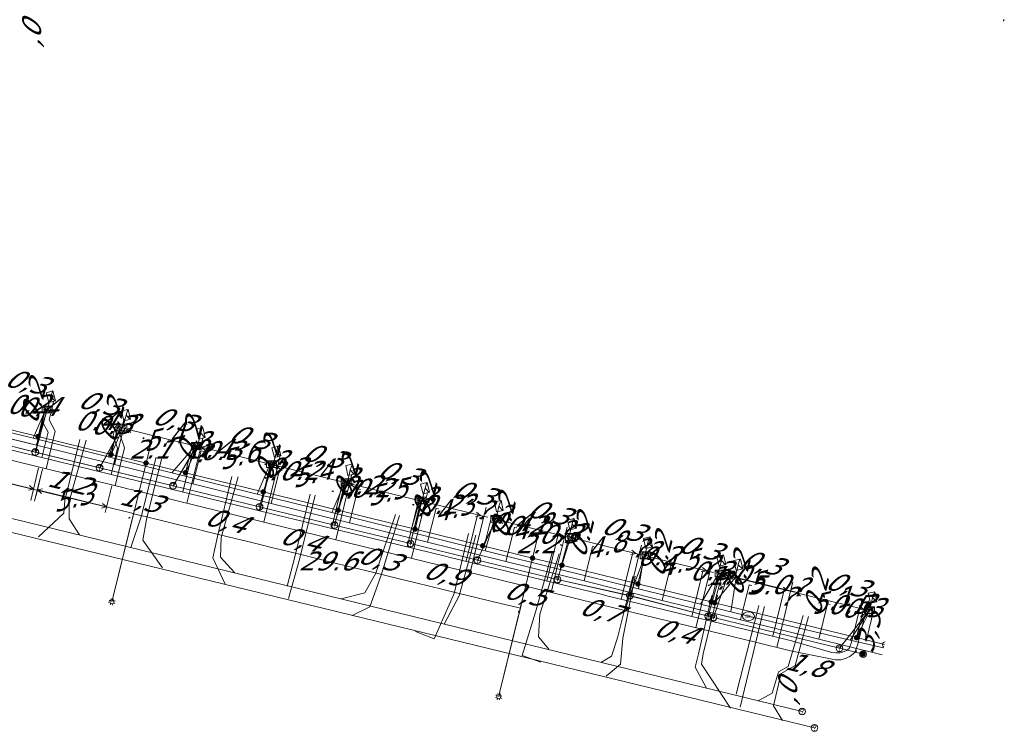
# Model space of a CAD drawing. Header units: metres. Extents: x 124576 to 133557, y 395865 to 402386.
# Tile 59 of 256: x 126154 to 126227, y 398001 to 398054. Entities that reach past the tile are written whole.
import ezdxf
from ezdxf.enums import TextEntityAlignment as Align

# ---------------------------------------------------------------- set-up
doc = ezdxf.new("R2010")
doc.units = ezdxf.units.M
doc.header["$MEASUREMENT"] = 0
for name, color, linetype, lineweight, true_color in [('LG_Datatransport_KPN_BV', 3, 'Continuous', 13, 0x00ff00), ('LG_Datatransport_Reggefiber_Operator_BV', 3, 'Continuous', 13, 0x00ff00), ('LG_Datatransport_Ziggo_BV', 3, 'Continuous', 13, 0x00ff00), ('LG_Laag_Spanning_Enexis_Netbeheer_BV', 7, 'Continuous', 13, 0x960000), ('LG_Riool_Vrij_Verval_Gemeente_Tilburg_Ruimtelijke_Uitvoering', 7, 'Continuous', 13, 0xca00a0), ('LG_unet-4_Brabant_Water', 5, 'Continuous', 13, 0x0000ff), ('LG_warmte_Ennatuurlijk_BV', 7, 'Continuous', 13, 0x008080), ('MV_Datatransport_lijn', 3, 'Continuous', 0, 0x00ff00), ('MV_warmte_lijn', 7, 'Continuous', 0, 0x008080)]:
    doc.layers.add(name, color=color, linetype=linetype, lineweight=lineweight, true_color=true_color)
for name, color, linetype, lineweight in [('LG_Datatransport_P_KPN_BV', 7, 'Continuous', 0), ('LG_Laag_Spanning_P_Enexis_Netbeheer_BV', 7, 'Continuous', 0), ('LG_Riool_Vrij_Verval_P_Gemeente_Tilburg_Ruimtelijke_Uitvoering', 7, 'Continuous', 0), ('LG_unet-4_P_Brabant_Water', 7, 'Continuous', 0), ('MV_Datatransport', 7, 'Continuous', 0), ('MV_Laag_Spanning', 7, 'Continuous', 0), ('MV_Laag_Spanning_lijn', 7, 'Continuous', 0), ('MV_Laag_Spanning_pijl', 7, 'Continuous', 0), ('MV_unet-4', 7, 'Continuous', 0), ('MV_warmte', 7, 'Continuous', 0)]:
    doc.layers.add(name, color=color, linetype=linetype, lineweight=lineweight)
doc.styles.add('Klic_Annotatie', font='verdanai.ttf', dxfattribs={"oblique": 20, "height": 1.4})
doc.styles.add('Style-Arial', font='arial.ttf')

# ---------------------------------------------------------------- blocks, each defined once
blk = doc.blocks.new('Mof')
at = {"layer": 'LG_Laag_Spanning_P_Enexis_Netbeheer_BV'}
h = blk.add_hatch(color=256, dxfattribs=at)
edge = h.paths.add_edge_path()
edge.add_arc((0, 0), 2, 0, 360)
blk = doc.blocks.new('DeliveryPoint')
at = {"layer": 'LG_Laag_Spanning_P_Enexis_Netbeheer_BV', "flags": 128}
blk.add_lwpolyline([(-3.75, -2.5), (3.75, -2.5), (3.75, 2.5), (-3.75, 2.5), (-3.75, -2.5)], close=True, dxfattribs=at)
blk.add_lwpolyline([(-3.75, 2.5), (-3.75, 2.16), (0, 0), (3.75, 2.16)], dxfattribs=at)
blk = doc.blocks.new('Streetlight')
at = {"layer": 'LG_Laag_Spanning_P_Enexis_Netbeheer_BV'}
for p, q in [((-1.77, 1.77), (-1.06, 1.06)), ((0, 2.5), (0, 1.5)), ((1.77, 1.77), (1.06, 1.06)), ((-1.06, -1.06), (-1.77, -1.77)), ((0, -1.5), (0, -2.5)), ((1.06, -1.06), (1.77, -1.77))]:
    blk.add_line(p, q, dxfattribs=at)
at = {"layer": 'LG_Laag_Spanning_P_Enexis_Netbeheer_BV', "flags": 128}
for points in [[(-2.5, 0), (-1.5, 0)], [(1.5, 0), (2.5, 0)]]:
    blk.add_lwpolyline(points, dxfattribs=at)
at = {"layer": 'LG_Laag_Spanning_P_Enexis_Netbeheer_BV'}
blk.add_circle((0, 0), 1.5, dxfattribs=at)
blk = doc.blocks.new('m_pijl')
at = {"layer": 'MV_Laag_Spanning_pijl'}
blk.add_hatch(color=7, dxfattribs=at).paths.add_polyline_path([(-1, -0.33), (-1, 0), (-1, 0.33), (0, 0)])
at = {"layer": 'MV_Laag_Spanning_pijl', "flags": 128}
blk.add_lwpolyline([(-1, 0), (-1, 0.33), (0, 0), (-1, -0.33), (-1, 0)], close=True, dxfattribs=at)
blk = doc.blocks.new('FireHydrant')
at = {"layer": 'LG_unet-4_P_Brabant_Water'}
blk.add_ellipse((0, 0), major_axis=(4.45, 0), ratio=0.727642, dxfattribs=at)
at = {"layer": 'LG_unet-4_P_Brabant_Water', "style": 'Style-Arial'}
blk.add_text('BK', height=2.5, dxfattribs=at).set_placement((0, 0), align=Align.MIDDLE_CENTER)
blk = doc.blocks.new('Onbekend_2')
at = {"layer": 'LG_Riool_Vrij_Verval_P_Gemeente_Tilburg_Ruimtelijke_Uitvoering'}
blk.add_hatch(color=256, dxfattribs=at).paths.add_polyline_path([(-0.25, -1.07, -0.262633), (0.23, 0.15), (0.59, 0.47, 0.379827), (0.7, 1.26), (0.69, 1.26, 0.228508), (-0.03, 1.53), (-0.03, 1.52, 0.459053), (-0.82, 0.79), (-1.29, 0.85, -0.414214), (-0.08, 2, -0.243799), (1.09, 1.52, -0.379827), (0.9, 0.11), (0.54, -0.2, 0.262633), (0.23, -1.08), (-0.17, -1.07)])
blk.add_circle((0, 0), 2.5, dxfattribs=at)
at = {"layer": 'LG_Riool_Vrij_Verval_P_Gemeente_Tilburg_Ruimtelijke_Uitvoering', "extrusion": (0, 0, -1)}
blk.add_solid([(0.34, -2.06), (-0.21, -2.06), (0.34, -1.51), (-0.21, -1.51)], dxfattribs=at)
blk = doc.blocks.new('Onbekend_3')
at = {"layer": 'LG_Datatransport_P_KPN_BV'}
blk.add_hatch(color=256, dxfattribs=at).paths.add_polyline_path([(-0.25, -1.07, -0.262633), (0.23, 0.15), (0.59, 0.47, 0.379827), (0.7, 1.26), (0.69, 1.26, 0.228508), (-0.03, 1.53), (-0.03, 1.52, 0.459053), (-0.82, 0.79), (-1.29, 0.85, -0.414214), (-0.08, 2, -0.243799), (1.09, 1.52, -0.379827), (0.9, 0.11), (0.54, -0.2, 0.262633), (0.23, -1.08), (-0.17, -1.07)])
blk.add_circle((0, 0), 2.5, dxfattribs=at)
at = {"layer": 'LG_Datatransport_P_KPN_BV', "extrusion": (0, 0, -1)}
blk.add_solid([(0.34, -2.06), (-0.21, -2.06), (0.34, -1.51), (-0.21, -1.51)], dxfattribs=at)
blk = doc.blocks.new('PuntVanLevering_1')
at = {"layer": 'LG_Datatransport_P_KPN_BV', "flags": 128}
blk.add_lwpolyline([(-3.75, -2.5), (3.75, -2.5), (3.75, 2.5), (-3.75, 2.5), (-3.75, -2.5)], close=True, dxfattribs=at)
blk.add_lwpolyline([(-3.75, 2.5), (-3.75, 2.16), (0, 0), (3.75, 2.16)], dxfattribs=at)
blk = doc.blocks.new('Mof_2')
at = {"layer": 'LG_Datatransport_P_KPN_BV'}
h = blk.add_hatch(color=256, dxfattribs=at)
edge = h.paths.add_edge_path()
edge.add_arc((0, 0), 2, 0, 360)

msp = doc.modelspace()

# ---------------------------------------------------------------- linework, layer by layer
at = {"layer": 'LG_Datatransport_KPN_BV'}
for p, q in [((126154.93, 398021.9), (126155.81, 398025.08)), ((126159.72, 398020.74), (126161.37, 398023.73)), ((126149.75, 398023.17), (126154.93, 398021.9)), ((126165.18, 398019.4), (126166.94, 398022.37)), ((126154.93, 398021.9), (126159.72, 398020.74)), ((126159.72, 398020.74), (126165.18, 398019.4)), ((126171.62, 398017.83), (126172.51, 398021.01)), ((126165.18, 398019.4), (126171.62, 398017.83)), ((126177.19, 398016.47), (126178.07, 398019.65)), ((126182.85, 398015.09), (126183.64, 398018.29)), ((126171.62, 398017.83), (126177.19, 398016.47)), ((126187.83, 398013.86), (126189.2, 398016.93)), ((126177.19, 398016.47), (126182.85, 398015.09)), ((126193.79, 398012.41), (126194.77, 398015.58)), ((126182.85, 398015.09), (126187.83, 398013.86)), ((126199.19, 398011.21), (126200.33, 398014.22)), ((126187.83, 398013.86), (126193.79, 398012.41)), ((126193.79, 398012.41), (126199.19, 398011.21)), ((126205.02, 398009.68), (126205.9, 398012.86)), ((126205.41, 398009.58), (126206.48, 398012.72)), ((126199.19, 398011.21), (126205.02, 398009.68)), ((126205.02, 398009.68), (126205.41, 398009.58)), ((126205.41, 398009.58), (126214.79, 398007.29)), ((126214.79, 398007.29), (126217.03, 398010.14)), ((126214.79, 398007.29), (126216.54, 398006.86))]:
    msp.add_line(p, q, dxfattribs=at)
at = {"layer": 'LG_Datatransport_Reggefiber_Operator_BV'}
for p, q in [((126154.926, 398021.905), (126155.807, 398025.083)), ((126159.716, 398020.737), (126161.373, 398023.725)), ((126149.749, 398023.169), (126154.926, 398021.905)), ((126165.184, 398019.402), (126166.938, 398022.366)), ((126154.926, 398021.905), (126159.716, 398020.737)), ((126159.716, 398020.737), (126165.184, 398019.402)), ((126171.624, 398017.83), (126172.505, 398021.008)), ((126165.184, 398019.402), (126171.624, 398017.83)), ((126177.189, 398016.472), (126178.07, 398019.65)), ((126182.852, 398015.088), (126183.636, 398018.291)), ((126171.624, 398017.83), (126177.189, 398016.472)), ((126187.832, 398013.861), (126189.201, 398016.933)), ((126177.189, 398016.472), (126182.852, 398015.088)), ((126193.786, 398012.407), (126194.766, 398015.575)), ((126182.852, 398015.088), (126187.832, 398013.861)), ((126199.187, 398011.214), (126200.333, 398014.216)), ((126187.832, 398013.861), (126193.786, 398012.407)), ((126193.786, 398012.407), (126199.187, 398011.214)), ((126205.017, 398009.677), (126205.899, 398012.858)), ((126205.406, 398009.582), (126206.481, 398012.716)), ((126199.187, 398011.214), (126205.017, 398009.677)), ((126205.017, 398009.677), (126205.406, 398009.582)), ((126205.406, 398009.582), (126214.788, 398007.292)), ((126214.788, 398007.292), (126217.029, 398010.141)), ((126214.788, 398007.292), (126216.537, 398006.864))]:
    msp.add_line(p, q, dxfattribs=at)
at = {"layer": 'LG_Datatransport_Ziggo_BV'}
for p, q in [((126155.613, 398024.851), (126155.009, 398022.417)), ((126155.009, 398022.417), (126149.186, 398023.861)), ((126161.441, 398023.425), (126160.833, 398020.972)), ((126160.833, 398020.972), (126155.009, 398022.417)), ((126167.269, 398022.001), (126166.655, 398019.528)), ((126166.655, 398019.528), (126160.833, 398020.972)), ((126173.098, 398020.578), (126172.479, 398018.083)), ((126172.479, 398018.083), (126166.655, 398019.528)), ((126178.927, 398019.154), (126178.303, 398016.639)), ((126178.303, 398016.639), (126172.479, 398018.083)), ((126184.756, 398017.729), (126184.128, 398015.194)), ((126184.128, 398015.194), (126178.303, 398016.639)), ((126190.586, 398016.304), (126189.952, 398013.75)), ((126189.952, 398013.75), (126184.128, 398015.194)), ((126196.414, 398014.88), (126195.775, 398012.305)), ((126195.775, 398012.305), (126189.952, 398013.75)), ((126202.242, 398013.454), (126201.599, 398010.861)), ((126201.599, 398010.861), (126195.775, 398012.305)), ((126208.069, 398012.026), (126207.422, 398009.416)), ((126207.422, 398009.416), (126201.599, 398010.861)), ((126213.898, 398010.602), (126213.245, 398007.972)), ((126213.245, 398007.972), (126207.422, 398009.416)), ((126215.257, 398007.473), (126213.245, 398007.972)), ((126215.257, 398007.473), (126217.972, 398006.809))]:
    msp.add_line(p, q, dxfattribs=at)
at = {"layer": 'LG_Datatransport_Ziggo_BV', "flags": 128}
for points in [[(126125.687, 398030.378), (126125.631, 398030.188), (126125.571, 398029.72), (126138.138, 398026.601), (126149.186, 398023.861), (126155.009, 398022.417), (126160.833, 398020.972), (126166.655, 398019.528), (126172.479, 398018.083), (126178.303, 398016.639), (126184.128, 398015.194), (126189.952, 398013.75), (126195.775, 398012.305), (126201.599, 398010.861), (126207.422, 398009.416), (126213.245, 398007.972), (126215.257, 398007.473), (126217.972, 398006.809)], [(126217.972, 398006.809), (126215.257, 398007.473), (126213.245, 398007.972), (126207.422, 398009.416), (126201.599, 398010.861), (126195.775, 398012.305), (126189.952, 398013.75), (126184.128, 398015.194), (126178.303, 398016.639), (126172.479, 398018.083), (126166.655, 398019.528), (126160.833, 398020.972), (126155.009, 398022.417), (126149.186, 398023.861), (126138.138, 398026.601), (126125.571, 398029.72), (126125.631, 398030.188), (126125.687, 398030.378)], [(126125.687, 398030.378), (126125.631, 398030.188), (126125.571, 398029.72), (126138.138, 398026.601), (126149.186, 398023.861), (126155.009, 398022.417), (126160.833, 398020.972), (126166.655, 398019.528), (126172.479, 398018.083), (126178.303, 398016.639), (126184.128, 398015.194), (126189.952, 398013.75), (126195.775, 398012.305), (126201.599, 398010.861), (126207.422, 398009.416), (126213.245, 398007.972), (126215.257, 398007.473), (126217.972, 398006.809)], [(126213.898, 398010.602), (126213.245, 398007.972), (126207.422, 398009.416), (126201.599, 398010.861), (126195.775, 398012.305), (126189.952, 398013.75), (126184.128, 398015.194), (126178.303, 398016.639), (126172.479, 398018.083), (126166.655, 398019.528), (126160.833, 398020.972), (126155.009, 398022.417), (126149.186, 398023.861), (126138.138, 398026.601), (126125.571, 398029.72), (126125.631, 398030.188), (126125.687, 398030.378)], [(126208.069, 398012.026), (126207.422, 398009.416), (126201.599, 398010.861), (126195.775, 398012.305), (126189.952, 398013.75), (126184.128, 398015.194), (126178.303, 398016.639), (126172.479, 398018.083), (126166.655, 398019.528), (126160.833, 398020.972), (126155.009, 398022.417), (126149.186, 398023.861), (126138.138, 398026.601), (126125.571, 398029.72), (126125.631, 398030.188), (126125.687, 398030.378)], [(126202.242, 398013.454), (126201.599, 398010.861), (126195.775, 398012.305), (126189.952, 398013.75), (126184.128, 398015.194), (126178.303, 398016.639), (126172.479, 398018.083), (126166.655, 398019.528), (126160.833, 398020.972), (126155.009, 398022.417), (126149.186, 398023.861), (126138.138, 398026.601), (126125.571, 398029.72), (126125.631, 398030.188), (126125.687, 398030.378)], [(126196.414, 398014.88), (126195.775, 398012.305), (126189.952, 398013.75), (126184.128, 398015.194), (126178.303, 398016.639), (126172.479, 398018.083), (126166.655, 398019.528), (126160.833, 398020.972), (126155.009, 398022.417), (126149.186, 398023.861), (126138.138, 398026.601), (126125.571, 398029.72), (126125.631, 398030.188), (126125.687, 398030.378)], [(126190.586, 398016.304), (126189.952, 398013.75), (126184.128, 398015.194), (126178.303, 398016.639), (126172.479, 398018.083), (126166.655, 398019.528), (126160.833, 398020.972), (126155.009, 398022.417), (126149.186, 398023.861), (126138.138, 398026.601), (126125.571, 398029.72), (126125.631, 398030.188), (126125.687, 398030.378)], [(126184.756, 398017.729), (126184.128, 398015.194), (126178.303, 398016.639), (126172.479, 398018.083), (126166.655, 398019.528), (126160.833, 398020.972), (126155.009, 398022.417), (126149.186, 398023.861), (126138.138, 398026.601), (126125.571, 398029.72), (126125.631, 398030.188), (126125.687, 398030.378)], [(126178.927, 398019.154), (126178.303, 398016.639), (126172.479, 398018.083), (126166.655, 398019.528), (126160.833, 398020.972), (126155.009, 398022.417), (126149.186, 398023.861), (126138.138, 398026.601), (126125.571, 398029.72), (126125.631, 398030.188), (126125.687, 398030.378)], [(126173.098, 398020.578), (126172.479, 398018.083), (126166.655, 398019.528), (126160.833, 398020.972), (126155.009, 398022.417), (126149.186, 398023.861), (126138.138, 398026.601), (126125.571, 398029.72), (126125.631, 398030.188), (126125.687, 398030.378)], [(126167.269, 398022.001), (126166.655, 398019.528), (126160.833, 398020.972), (126155.009, 398022.417), (126149.186, 398023.861), (126138.138, 398026.601), (126125.571, 398029.72), (126125.631, 398030.188), (126125.687, 398030.378)], [(126161.441, 398023.425), (126160.833, 398020.972), (126155.009, 398022.417), (126149.186, 398023.861), (126138.138, 398026.601), (126125.571, 398029.72), (126125.631, 398030.188), (126125.687, 398030.378)], [(126155.613, 398024.851), (126155.009, 398022.417), (126149.186, 398023.861), (126138.138, 398026.601), (126125.571, 398029.72), (126125.631, 398030.188), (126125.687, 398030.378)]]:
    msp.add_lwpolyline(points, dxfattribs=at)
at = {"layer": 'LG_Laag_Spanning_Enexis_Netbeheer_BV', "flags": 128}
for points in [[(126155.129, 398023.064), (126155.662, 398024.591), (126155.956, 398025.546), (126156.085, 398026.029)], [(126149.593, 398024.425), (126155.129, 398023.064), (126160.567, 398021.727), (126163.169, 398021.087), (126166.103, 398020.366), (126171.899, 398018.941), (126177.464, 398017.573), (126183.193, 398016.165), (126188.231, 398014.926), (126191.941, 398014.014), (126194.125, 398013.477), (126199.777, 398012.087), (126205.237, 398010.745), (126205.495, 398010.681), (126206.499, 398010.434), (126216.055, 398008.085), (126218.142, 398007.572)], [(126149.593, 398024.425), (126155.129, 398023.064), (126160.567, 398021.727), (126163.169, 398021.087), (126166.103, 398020.366), (126171.899, 398018.941), (126177.464, 398017.573), (126183.193, 398016.165), (126188.231, 398014.926), (126191.941, 398014.014), (126194.125, 398013.477), (126199.777, 398012.087), (126205.237, 398010.745), (126205.495, 398010.681), (126206.499, 398010.434), (126216.055, 398008.085), (126218.142, 398007.572)], [(126149.593, 398024.425), (126155.129, 398023.064), (126160.567, 398021.727), (126163.169, 398021.087), (126166.103, 398020.366), (126171.899, 398018.941), (126177.464, 398017.573), (126183.193, 398016.165), (126188.231, 398014.926), (126191.941, 398014.014), (126194.125, 398013.477), (126199.777, 398012.087), (126205.237, 398010.745), (126205.495, 398010.681), (126206.499, 398010.434), (126216.055, 398008.085), (126218.142, 398007.572)], [(126160.567, 398021.727), (126161.253, 398023.23), (126161.57, 398024.173), (126161.68, 398024.661)], [(126166.103, 398020.366), (126166.791, 398021.876), (126167.119, 398022.816), (126167.24, 398023.301)], [(126171.899, 398018.941), (126172.46, 398020.484), (126172.751, 398021.439), (126172.872, 398021.925)], [(126163.169, 398021.087), (126160.725, 398011.146), (126160.63, 398010.758)], [(126177.464, 398017.573), (126178.004, 398019.128), (126178.265, 398020.09), (126178.362, 398020.581)], [(126183.193, 398016.165), (126183.705, 398018.246), (126183.944, 398019.217)], [(126188.231, 398014.926), (126189.013, 398016.446), (126189.339, 398017.382), (126189.436, 398017.872)], [(126162.29, 398017.513), (126160.725, 398011.146), (126160.677, 398010.952)], [(126194.125, 398013.477), (126194.64, 398015.571), (126194.879, 398016.542)], [(126199.777, 398012.087), (126200.294, 398014.189), (126200.533, 398015.16)], [(126191.941, 398014.014), (126189.516, 398004.078), (126189.421, 398003.689)], [(126205.237, 398010.745), (126205.755, 398012.853), (126205.994, 398013.824)], [(126205.495, 398010.681), (126207.018, 398012.545), (126207.257, 398013.516)], [(126216.055, 398008.085), (126216.822, 398009.644), (126217.147, 398010.582), (126217.252, 398011.071)], [(126191.086, 398010.511), (126189.516, 398004.078), (126189.468, 398003.883)]]:
    msp.add_lwpolyline(points, dxfattribs=at)
at = {"layer": 'LG_Laag_Spanning_P_Enexis_Netbeheer_BV'}
msp.add_arc((126218.182, 398007.562), 0.2, 89.47806, 245.48799, dxfattribs=at)
msp.add_arc((126218.182, 398007.562), 0.2, 89.47806, 245.48799, dxfattribs=at)
at = {"layer": 'LG_Riool_Vrij_Verval_Gemeente_Tilburg_Ruimtelijke_Uitvoering'}
for p, q in [((126144.06, 398019.19), (126212.01, 398002.59)), ((126212.93, 398001.36), (126144.9, 398017.93))]:
    msp.add_line(p, q, dxfattribs=at)
at = {"layer": 'LG_Riool_Vrij_Verval_Gemeente_Tilburg_Ruimtelijke_Uitvoering', "flags": 128}
for points in [[(126158.251, 398022.844), (126157.124, 398018.302), (126157.061, 398017.356), (126155.172, 398015.591)], [(126158.217, 398015.737), (126157.436, 398016.937), (126157.444, 398018.235), (126158.714, 398022.788)], [(126163.912, 398021.515), (126162.814, 398017.086), (126162.031, 398014.805)], [(126164.387, 398013.282), (126162.935, 398015.344), (126163.216, 398016.893), (126164.331, 398021.383)], [(126169.565, 398020.086), (126168.491, 398015.609), (126168.148, 398014.033), (126169.054, 398012.062)], [(126169.753, 398012.925), (126168.706, 398014.08), (126168.771, 398015.533), (126170.024, 398020.067)], [(126175.395, 398018.774), (126174.234, 398014.109), (126173.682, 398011.922)], [(126173.784, 398010.997), (126174.61, 398014.003), (126175.76, 398018.695)], [(126181.734, 398017.258), (126180.271, 398012.88), (126179.453, 398011.418), (126177.693, 398010.964)], [(126178.509, 398009.727), (126179.834, 398010.386), (126180.673, 398012.739), (126182.032, 398017.182)], [(126187.182, 398015.837), (126186.108, 398011.37), (126184.621, 398007.986), (126183.235, 398008.533)], [(126185.364, 398009.09), (126186.466, 398011.198), (126187.709, 398015.709)], [(126193.416, 398014.484), (126192.148, 398009.971), (126191.162, 398006.747), (126192.549, 398006.263)], [(126193.147, 398007.228), (126192.388, 398008.142), (126192.477, 398009.838), (126193.918, 398014.319)], [(126199.416, 398012.641), (126198.272, 398008.075), (126197.821, 398006.708), (126197.068, 398006.266)], [(126197.409, 398005.223), (126198.49, 398006.121), (126198.652, 398008.056), (126199.589, 398012.669)], [(126205.296, 398011.225), (126204.303, 398006.886), (126204.036, 398005.894), (126204.858, 398004.37)], [(126206.662, 398002.826), (126204.514, 398006.1), (126204.651, 398006.874), (126205.709, 398011.246)], [(126207.102, 398003.865), (126208.728, 398010.286), (126208.793, 398010.474)], [(126207.398, 398002.897), (126209.157, 398010.228), (126209.198, 398010.406)], [(126212.09, 398009.742), (126210.972, 398005.935), (126210.242, 398005.529), (126210.213, 398005.441), (126209.775, 398003.945), (126208.743, 398003.371)], [(126210.55, 398001.923), (126209.875, 398003.001), (126210.433, 398005.347), (126210.457, 398005.428), (126211.481, 398006.004), (126212.48, 398009.657)]]:
    msp.add_lwpolyline(points, dxfattribs=at)
at = {"layer": 'LG_unet-4_Brabant_Water'}
for p, q in [((126154.77, 398022.93), (126155.71, 398025.11)), ((126160.34, 398021.54), (126161.28, 398023.75)), ((126165.1, 398020.36), (126166.84, 398022.39)), ((126171.44, 398018.78), (126172.41, 398021.03)), ((126177, 398017.4), (126177.97, 398019.67)), ((126182.86, 398015.94), (126183.54, 398018.32)), ((126188.42, 398014.56), (126189.1, 398016.96)), ((126193.99, 398013.17), (126194.67, 398015.6)), ((126199.83, 398011.72), (126200.24, 398014.24)), ((126204.43, 398010.57), (126205.8, 398012.88)), ((126206.69, 398010.01), (126207.09, 398012.57)), ((126215.57, 398007.91), (126217.03, 398010.14))]:
    msp.add_line(p, q, dxfattribs=at)
at = {"layer": 'LG_unet-4_Brabant_Water', "flags": 128}
for points in [[(126208.01, 398009.68), (126206.69, 398010.01), (126204.43, 398010.57), (126199.83, 398011.72), (126193.99, 398013.17), (126188.42, 398014.56), (126182.86, 398015.94), (126177, 398017.4), (126171.44, 398018.78), (126165.1, 398020.36), (126160.34, 398021.54), (126154.77, 398022.93), (126149.21, 398024.31), (126143.66, 398025.69), (126138.56, 398026.96)], [(126218.06, 398007.32), (126215.57, 398007.91), (126208.01, 398009.68)]]:
    msp.add_lwpolyline(points, dxfattribs=at)
at = {"layer": 'LG_warmte_Ennatuurlijk_BV'}
for p, q in [((126156.293, 398025.67), (126156.126, 398024.99)), ((126156.418, 398024.918), (126155.835, 398025.061)), ((126161.545, 398024.385), (126161.378, 398023.706)), ((126161.669, 398023.634), (126161.087, 398023.777)), ((126167.407, 398022.952), (126167.24, 398022.272)), ((126165.909, 398018.934), (126166.755, 398022.391)), ((126166.217, 398018.088), (126167.24, 398022.272)), ((126167.532, 398022.2), (126166.949, 398022.343)), ((126173.138, 398021.55), (126172.971, 398020.87)), ((126171.64, 398017.532), (126172.486, 398020.989)), ((126171.948, 398016.685), (126172.971, 398020.87)), ((126173.263, 398020.799), (126172.68, 398020.942)), ((126178.481, 398020.244), (126178.314, 398019.564)), ((126176.983, 398016.225), (126177.828, 398019.683)), ((126177.29, 398015.378), (126178.314, 398019.564)), ((126178.605, 398019.492), (126178.023, 398019.636)), ((126182.617, 398014.847), (126183.462, 398018.305)), ((126184.115, 398018.866), (126183.948, 398018.186)), ((126182.924, 398014), (126183.948, 398018.186)), ((126184.239, 398018.115), (126183.657, 398018.258)), ((126188.486, 398017.797), (126188.319, 398017.117)), ((126186.988, 398013.778), (126187.833, 398017.236)), ((126187.295, 398012.931), (126188.319, 398017.117)), ((126188.611, 398017.046), (126188.028, 398017.189)), ((126194.509, 398016.324), (126194.342, 398015.644)), ((126194.633, 398015.573), (126194.05, 398015.716)), ((126200.045, 398014.97), (126199.879, 398014.29)), ((126198.547, 398010.95), (126199.393, 398014.409)), ((126198.854, 398010.102), (126199.879, 398014.29)), ((126200.17, 398014.219), (126199.587, 398014.362)), ((126205.291, 398013.688), (126205.124, 398013.008)), ((126203.792, 398009.667), (126204.638, 398013.127)), ((126204.1, 398008.82), (126205.124, 398013.008)), ((126205.415, 398012.936), (126204.833, 398013.079)), ((126211.313, 398012.215), (126211.147, 398011.535)), ((126209.815, 398008.193), (126210.661, 398011.654)), ((126210.122, 398007.347), (126211.147, 398011.535)), ((126211.438, 398011.463), (126210.855, 398011.607)), ((126217.072, 398010.087), (126216.489, 398010.229)), ((126216.946, 398010.838), (126216.781, 398010.158))]:
    msp.add_line(p, q, dxfattribs=at)
at = {"layer": 'LG_warmte_Ennatuurlijk_BV', "flags": 128}
for points in [[(126155.419, 398021.501), (126155.881, 398023.392), (126155.425, 398024.226), (126155.641, 398025.109)], [(126155.726, 398020.654), (126156.413, 398023.462), (126155.957, 398024.296), (126156.126, 398024.99)], [(126160.567, 398020.241), (126161.043, 398022.189), (126160.726, 398023.145), (126160.892, 398023.824)], [(126160.875, 398019.398), (126161.563, 398022.21), (126161.246, 398023.166), (126161.378, 398023.706)], [(126150.349, 398021.969), (126161.538, 398019.232), (126161.802, 398019.167), (126162.053, 398019.106), (126173.458, 398016.315), (126173.662, 398016.266), (126185.115, 398013.464), (126185.358, 398013.404), (126196.771, 398010.612), (126196.973, 398010.563), (126208.524, 398007.737), (126211.142, 398007.096)], [(126150.752, 398022.643), (126162.098, 398019.867), (126162.231, 398019.834), (126162.408, 398019.791), (126173.84, 398016.994), (126174.064, 398016.939), (126185.537, 398014.133), (126185.72, 398014.088), (126197.151, 398011.291), (126197.377, 398011.236), (126208.703, 398008.465), (126211.32, 398007.825)], [(126193.01, 398012.304), (126193.433, 398014.034), (126193.856, 398015.763)], [(126193.318, 398011.457), (126193.83, 398013.551), (126194.342, 398015.644)], [(126211.32, 398007.825), (126214.215, 398006.99), (126214.521, 398006.943), (126214.821, 398006.943), (126215.003, 398006.992), (126215.305, 398007.117), (126215.515, 398007.279), (126215.68, 398007.738), (126216.295, 398010.275)], [(126211.142, 398007.096), (126214.118, 398006.499), (126214.483, 398006.443), (126214.887, 398006.443), (126215.164, 398006.518), (126215.557, 398006.681), (126215.935, 398006.971), (126216.16, 398007.594), (126216.781, 398010.158)]]:
    msp.add_lwpolyline(points, dxfattribs=at)
at = {"layer": 'MV_Datatransport_lijn'}
for p, q in [((126155.807, 398024.803), (126155.613, 398024.851)), ((126161.635, 398023.378), (126161.441, 398023.425)), ((126167.463, 398021.953), (126167.269, 398022.001)), ((126173.292, 398020.531), (126173.098, 398020.578)), ((126179.121, 398019.107), (126178.927, 398019.154)), ((126184.95, 398017.682), (126184.756, 398017.729)), ((126190.78, 398016.257), (126190.586, 398016.304)), ((126196.608, 398014.832), (126196.414, 398014.88)), ((126202.436, 398013.406), (126202.242, 398013.454)), ((126208.263, 398011.978), (126208.069, 398012.026)), ((126214.092, 398010.555), (126213.898, 398010.602))]:
    msp.add_line(p, q, dxfattribs=at)
at = {"layer": 'MV_Laag_Spanning_lijn'}
for p, q in [((126155.129, 398023.064), (126155.632, 398025.11)), ((126160.567, 398021.727), (126161.072, 398023.78)), ((126166.103, 398020.366), (126166.609, 398022.426)), ((126171.929, 398018.934), (126172.437, 398021.001)), ((126177.464, 398017.573), (126177.974, 398019.647)), ((126188.34, 398014.899), (126188.853, 398016.986)), ((126206.047, 398012.782), (126205.495, 398010.681)), ((126216.055, 398008.085), (126216.577, 398010.207))]:
    msp.add_line(p, q, dxfattribs=at)
at = {"layer": 'MV_Laag_Spanning_pijl'}
for p, q in [((126155.827, 398025.063), (126155.632, 398025.11)), ((126156.095, 398024.998), (126155.827, 398025.063)), ((126161.664, 398023.654), (126161.441, 398023.708)), ((126163.169, 398021.087), (126163.678, 398023.162)), ((126167.23, 398022.295), (126166.982, 398022.355)), ((126172.602, 398020.984), (126172.407, 398021.032)), ((126172.796, 398020.937), (126172.602, 398020.984)), ((126178.167, 398019.626), (126177.972, 398019.674)), ((126178.361, 398019.579), (126178.167, 398019.626)), ((126189.299, 398016.909), (126188.91, 398017.004)), ((126189.493, 398016.862), (126189.299, 398016.909)), ((126191.941, 398014.014), (126192.458, 398016.138)), ((126216.605, 398010.245), (126217.027, 398010.142))]:
    msp.add_line(p, q, dxfattribs=at)
at = {"layer": 'MV_Laag_Spanning_pijl', "flags": 128}
for points in [[(126131.887, 398024.789), (126135.854, 398023.809), (126141.525, 398022.405), (126143.458, 398021.926), (126146.836, 398021.089), (126149.58, 398020.41), (126153.592, 398019.428), (126156.683, 398018.674), (126159.064, 398018.094), (126161.417, 398017.52), (126161.832, 398017.419), (126162.221, 398017.324), (126162.242, 398017.318)], [(126161.441, 398023.708), (126161.373, 398023.725), (126161.06, 398023.801)], [(126166.982, 398022.355), (126166.939, 398022.366), (126166.605, 398022.448)], [(126183.927, 398018.22), (126183.733, 398018.267), (126183.712, 398018.273)], [(126162.242, 398017.318), (126163.216, 398017.081), (126164.618, 398016.739), (126165.713, 398016.472), (126166.973, 398016.165), (126167.541, 398016.025), (126168.375, 398015.82), (126169.9, 398015.445), (126170.657, 398015.259), (126171.734, 398014.994), (126172.497, 398014.807), (126173.762, 398014.496), (126174.797, 398014.241), (126176.762, 398013.758), (126178.56, 398013.316), (126180.02, 398012.957), (126181.908, 398012.493), (126183.257, 398012.161), (126185.286, 398011.67), (126186.488, 398011.38), (126187.814, 398011.061), (126189.564, 398010.639), (126190.837, 398010.332), (126191.031, 398010.285)], [(126195.058, 398015.504), (126194.767, 398015.575), (126194.648, 398015.604)], [(126200.624, 398014.145), (126200.43, 398014.192), (126200.302, 398014.223)], [(126206.067, 398012.817), (126205.926, 398012.85), (126205.635, 398012.921)], [(126207.027, 398012.583), (126206.897, 398012.613), (126205.926, 398012.85), (126206.067, 398012.817)], [(126211.755, 398011.428), (126206.897, 398012.613), (126207.027, 398012.583)], [(126217.321, 398010.07), (126216.847, 398008.127), (126216.792, 398007.904)], [(126217.027, 398010.142), (126217.091, 398010.126), (126217.321, 398010.07)]]:
    msp.add_lwpolyline(points, dxfattribs=at)
at = {"layer": 'MV_warmte_lijn'}
for p, q in [((126161.752, 398023.614), (126162.131, 398023.7)), ((126161.752, 398023.614), (126162.049, 398023.362)), ((126161.752, 398023.614), (126166.997, 398022.331)), ((126166.997, 398022.331), (126166.618, 398022.245)), ((126166.997, 398022.331), (126166.701, 398022.583)), ((126167.289, 398022.26), (126167.668, 398022.346)), ((126167.289, 398022.26), (126167.586, 398022.008)), ((126167.289, 398022.26), (126172.729, 398020.93)), ((126155.177, 398020.726), (126154.586, 398018.309)), ((126155.469, 398020.655), (126154.878, 398018.238)), ((126155.469, 398020.655), (126154.981, 398018.66)), ((126172.729, 398020.93), (126172.349, 398020.843)), ((126172.729, 398020.93), (126172.432, 398021.182)), ((126172.826, 398020.906), (126173.205, 398020.992)), ((126172.826, 398020.906), (126173.122, 398020.654)), ((126172.826, 398020.906), (126178.071, 398019.623)), ((126154.793, 398019.154), (126149.733, 398020.392)), ((126178.071, 398019.623), (126177.774, 398019.875)), ((126154.793, 398019.154), (126154.413, 398019.068)), ((126154.793, 398019.154), (126154.496, 398019.406)), ((126155.084, 398019.083), (126155.464, 398019.169)), ((126155.084, 398019.083), (126155.464, 398019.169)), ((126155.084, 398019.083), (126155.381, 398018.831)), ((126155.084, 398019.083), (126160.233, 398017.823)), ((126155.084, 398019.083), (126155.381, 398018.831)), ((126155.084, 398019.083), (126156.437, 398018.752)), ((126160.617, 398019.395), (126160.129, 398017.401)), ((126178.071, 398019.623), (126177.692, 398019.537)), ((126178.363, 398019.552), (126178.742, 398019.638)), ((126178.363, 398019.552), (126178.659, 398019.3)), ((126178.363, 398019.552), (126183.705, 398018.246)), ((126183.705, 398018.246), (126183.408, 398018.497)), ((126183.899, 398018.198), (126184.279, 398018.284)), ((126160.233, 398017.823), (126159.853, 398017.737)), ((126160.233, 398017.823), (126159.936, 398018.075)), ((126183.705, 398018.246), (126183.326, 398018.159)), ((126183.899, 398018.198), (126184.196, 398017.946)), ((126183.899, 398018.198), (126188.076, 398017.177)), ((126188.076, 398017.177), (126187.697, 398017.09)), ((126188.076, 398017.177), (126187.78, 398017.428)), ((126189.436, 398016.844), (126189.816, 398016.93)), ((126189.436, 398016.844), (126189.733, 398016.592)), ((126189.436, 398016.844), (126194.099, 398015.704)), ((126194.099, 398015.704), (126193.719, 398015.618)), ((126194.099, 398015.704), (126193.802, 398015.956)), ((126194.973, 398015.49), (126195.352, 398015.576)), ((126194.973, 398015.49), (126195.27, 398015.238)), ((126194.973, 398015.49), (126199.636, 398014.35)), ((126199.636, 398014.35), (126199.339, 398014.602)), ((126199.636, 398014.35), (126199.256, 398014.264)), ((126200.51, 398014.136), (126200.889, 398014.222)), ((126200.51, 398014.136), (126200.807, 398013.884)), ((126200.51, 398014.136), (126204.881, 398013.067)), ((126204.881, 398013.067), (126204.584, 398013.319)), ((126204.881, 398013.067), (126204.502, 398012.981)), ((126206.047, 398012.782), (126206.426, 398012.868)), ((126206.047, 398012.782), (126206.343, 398012.53)), ((126206.047, 398012.782), (126210.904, 398011.594)), ((126210.904, 398011.594), (126210.607, 398011.846)), ((126210.904, 398011.594), (126210.524, 398011.508)), ((126211.584, 398011.428), (126211.963, 398011.514)), ((126211.584, 398011.428), (126211.88, 398011.176)), ((126211.584, 398011.428), (126216.538, 398010.217)), ((126216.538, 398010.217), (126216.158, 398010.13)), ((126216.538, 398010.217), (126216.241, 398010.468))]:
    msp.add_line(p, q, dxfattribs=at)

# ---------------------------------------------------------------- block references
at = {"layer": 'LG_Datatransport_P_KPN_BV', "xscale": 0.1, "yscale": 0.1, "zscale": 0.1}
for name, p in [('PuntVanLevering_1', (126155.807, 398025.083)), ('Onbekend_3', (126155.81, 398025.08)), ('PuntVanLevering_1', (126161.373, 398023.725)), ('Onbekend_3', (126161.37, 398023.73)), ('Onbekend_3', (126154.926, 398021.905)), ('Onbekend_3', (126154.93, 398021.91)), ('PuntVanLevering_1', (126166.938, 398022.367)), ('Onbekend_3', (126166.94, 398022.37)), ('PuntVanLevering_1', (126172.505, 398021.008)), ('Onbekend_3', (126172.51, 398021.01)), ('Onbekend_3', (126159.71, 398020.74)), ('Onbekend_3', (126159.715, 398020.737)), ('PuntVanLevering_1', (126178.07, 398019.651)), ('Onbekend_3', (126178.07, 398019.65)), ('Onbekend_3', (126165.18, 398019.4)), ('Onbekend_3', (126165.184, 398019.402)), ('PuntVanLevering_1', (126183.636, 398018.291)), ('Onbekend_3', (126183.64, 398018.29)), ('Onbekend_3', (126171.62, 398017.83)), ('Onbekend_3', (126171.624, 398017.83)), ('PuntVanLevering_1', (126189.201, 398016.933)), ('Onbekend_3', (126189.2, 398016.93)), ('Onbekend_3', (126177.189, 398016.472)), ('Onbekend_3', (126177.19, 398016.47)), ('Onbekend_3', (126182.85, 398015.09)), ('Onbekend_3', (126182.852, 398015.088)), ('PuntVanLevering_1', (126194.767, 398015.579)), ('Onbekend_3', (126194.77, 398015.58)), ('Onbekend_3', (126187.83, 398013.86)), ('Onbekend_3', (126187.832, 398013.861)), ('PuntVanLevering_1', (126200.333, 398014.217)), ('Onbekend_3', (126200.33, 398014.22)), ('Onbekend_3', (126193.786, 398012.407)), ('Onbekend_3', (126193.79, 398012.41)), ('PuntVanLevering_1', (126205.899, 398012.858)), ('Onbekend_3', (126205.9, 398012.86)), ('PuntVanLevering_1', (126206.481, 398012.716)), ('Onbekend_3', (126206.48, 398012.72)), ('Onbekend_3', (126199.187, 398011.214)), ('Onbekend_3', (126199.19, 398011.21)), ('PuntVanLevering_1', (126217.029, 398010.141)), ('Onbekend_3', (126217.03, 398010.14)), ('Onbekend_3', (126205.017, 398009.677)), ('Onbekend_3', (126205.02, 398009.68)), ('Onbekend_3', (126205.406, 398009.582)), ('Onbekend_3', (126205.41, 398009.58)), ('Onbekend_3', (126214.788, 398007.292)), ('Onbekend_3', (126214.79, 398007.29)), ('Onbekend_3', (126216.54, 398006.86)), ('Mof_2', (126216.537, 398006.864))]:
    msp.add_blockref(name, p, dxfattribs=at)
at = {"layer": 'LG_Laag_Spanning_P_Enexis_Netbeheer_BV', "xscale": 0.1, "yscale": 0.1, "zscale": 0.1}
for name, p, rotation in [('DeliveryPoint', (126156.085, 398026.029), 285), ('DeliveryPoint', (126161.68, 398024.661), 283), ('DeliveryPoint', (126167.24, 398023.301), 284), ('DeliveryPoint', (126172.872, 398021.925), 284), ('DeliveryPoint', (126178.362, 398020.581), 281), ('DeliveryPoint', (126183.944, 398019.217), 284), ('DeliveryPoint', (126189.436, 398017.872), 281), ('DeliveryPoint', (126194.879, 398016.542), 284), ('DeliveryPoint', (126200.533, 398015.16), 284), ('DeliveryPoint', (126205.994, 398013.824), 284), ('DeliveryPoint', (126207.257, 398013.516), 284), ('Streetlight', (126160.63, 398010.758), 104), ('DeliveryPoint', (126217.252, 398011.071), 282), ('Mof', (126205.495, 398010.681), 14), ('Streetlight', (126189.421, 398003.689), 104)]:
    msp.add_blockref(name, p, dxfattribs=dict(at, rotation=rotation))
for p in [(126155.129, 398023.064), (126160.567, 398021.727), (126163.169, 398021.087), (126166.103, 398020.366), (126171.899, 398018.941), (126177.464, 398017.573), (126183.193, 398016.165), (126188.231, 398014.926), (126191.941, 398014.014), (126194.125, 398013.477), (126199.777, 398012.087), (126205.237, 398010.745), (126216.055, 398008.085)]:
    msp.add_blockref('Mof', p, dxfattribs=at)
at = {"layer": 'LG_Riool_Vrij_Verval_P_Gemeente_Tilburg_Ruimtelijke_Uitvoering', "xscale": 0.1, "yscale": 0.1, "zscale": 0.1}
for p in [(126212.01, 398002.59), (126212.93, 398001.36)]:
    msp.add_blockref('Onbekend_2', p, dxfattribs=at)
at = {"layer": 'LG_unet-4_P_Brabant_Water', "xscale": 0.1, "yscale": 0.1, "zscale": 0.1}
msp.add_blockref('FireHydrant', (126208.01, 398009.68), dxfattribs=at)
at = {"layer": 'MV_Laag_Spanning_pijl'}
for p, xscale, yscale, zscale, rotation in [((126227, 398054), 0.09999999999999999, 0.09999999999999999, 0.09999999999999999, 257), ((126155, 398025), 0.1, 0.1, 0.1, 166), ((126155, 398025), 0.1, 0.1, 0.1, 166), ((126161, 398023), 0.1, 0.1, 0.1, 166), ((126161, 398023), 0.1, 0.1, 0.1, 166), ((126163, 398023), 0.1, 0.1, 0.1, 76), ((126166, 398022), 0.1, 0.1, 0.1, 166), ((126166, 398022), 0.1, 0.1, 0.1, 166), ((126172, 398021), 0.1, 0.1, 0.1, 166), ((126172, 398020), 0.1, 0.1, 0.1, 166), ((126177, 398019), 0.1, 0.1, 0.1, 166), ((126178, 398019), 0.1, 0.1, 0.1, 166), ((126183, 398018), 0.1, 0.1, 0.1, 164), ((126162, 398017), 0.1, 0.1, 0.1, 345), ((126188, 398017), 0.1, 0.1, 0.1, 166), ((126189, 398016), 0.1, 0.1, 0.1, 166), ((126192, 398016), 0.1, 0.1, 0.1, 76), ((126194, 398015), 0.1, 0.1, 0.1, 166), ((126200, 398014), 0.1, 0.1, 0.1, 166), ((126205, 398012), 0.1, 0.1, 0.1, 166), ((126206, 398012), 0.1, 0.1, 0.1, 347), ((126207, 398012), 0.1, 0.1, 0.1, 348), ((126191, 398010), 0.1, 0.1, 0.1, 347), ((126217, 398010), 0.1, 0.1, 0.1, 347), ((126217, 398010), 0.1, 0.1, 0.1, 347), ((126216, 398007), 0.09999999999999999, 0.09999999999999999, 0.09999999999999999, 257)]:
    msp.add_blockref('m_pijl', p, dxfattribs=dict(at, xscale=xscale, yscale=yscale, zscale=zscale, rotation=rotation))

# ---------------------------------------------------------------- texts
at = {"layer": 'MV_Datatransport', "style": 'Klic_Annotatie', "oblique": 20}
for s, rotation, p in [('0,3', 346.3, (126154.176, 398027.176)), ('0.2', 76, (126154.727, 398025.523)), ('0,3', 346.3, (126159.622, 398025.578)), ('0.2', 76, (126160.555, 398024.098)), ('0,3', 346.3, (126165.157, 398024.374)), ('0.2', 76, (126166.383, 398022.673)), ('0,3', 346.3, (126170.821, 398023.034)), ('0.2', 76, (126172.212, 398021.251)), ('0,3', 346.3, (126176.299, 398021.653)), ('0,3', 346.3, (126181.895, 398020.374)), ('1,2', 346.3, (126157.334, 398019.713)), ('0.2', 76, (126178.041, 398019.827)), ('0,3', 346.3, (126187.457, 398018.905)), ('1,3', 346.3, (126162.696, 398018.362)), ('0.2', 76, (126183.87, 398018.402)), ('0,3', 345.6, (126193.067, 398017.441)), ('0,4', 346.3, (126169.059, 398016.837)), ('0.2', 76, (126189.7, 398016.977)), ('0.2', 76, (126195.528, 398015.552)), ('0,3', 346.3, (126198.578, 398016.205)), ('0,4', 346.3, (126174.651, 398015.448)), ('0.2', 76, (126201.356, 398014.126)), ('0,3', 346.3, (126204.325, 398014.81)), ('0,3', 346.3, (126180.451, 398014.002)), ('0,3', 346.3, (126208.892, 398013.693)), ('0.2', 76, (126207.183, 398012.698)), ('0,9', 346.3, (126185.318, 398012.879)), ('0.2', 76, (126213.012, 398011.275)), ('0,3', 346.3, (126215.248, 398012.065)), ('0,5', 346.3, (126191.34, 398011.384)), ('0,7', 346.3, (126196.95, 398010.17)), ('0,4', 346.3, (126202.484, 398008.588)), ('3,3', 76.3, (126216.929, 398008.467)), ('1,8', 346.3, (126212.258, 398006.089))]:
    msp.add_text(s, height=1.4, rotation=rotation, dxfattribs=at).set_placement(p, align=Align.MIDDLE_CENTER)
at = {"layer": 'MV_Laag_Spanning', "style": 'Klic_Annotatie', "oblique": 20}
for s, p in [('0.2', (126154.246, 398025.464)), ('0.4', (126155.042, 398025.27)), ('0.4', (126159.305, 398024.23)), ('0.3', (126160.527, 398023.932)), ('0.4', (126167.806, 398022.154)), ('0.3', (126168.656, 398022.021)), ('0.2', (126173.418, 398020.785)), ('0.2', (126174.517, 398020.517)), ('0.2', (126178.947, 398019.436)), ('0.2', (126179.815, 398019.224)), ('0.2', (126184.853, 398017.994)), ('0.4', (126190.113, 398016.711)), ('0.2', (126191.219, 398016.441)), ('0.3', (126193.83, 398015.804)), ('0.2', (126201.178, 398014.163)), ('0.3', (126205.081, 398013.058)), ('1.0', (126206.412, 398012.732)), ('5.0', (126209.326, 398012.021)), ('0.5', (126215.365, 398010.547)), ('0.3', (126216.39, 398010.297))]:
    msp.add_text(s, height=1.4, rotation=1, dxfattribs=at).set_placement(p, align=Align.MIDDLE_CENTER)
for s, p in [('2.1', (126163.424, 398022.125)), ('2.2', (126192.2, 398015.076)), ('29.6', (126176.634, 398013.79))]:
    msp.add_text(s, height=1.4, dxfattribs=at).set_placement(p, align=Align.MIDDLE_CENTER)
at = {"layer": 'MV_unet-4', "style": 'Klic_Annotatie', "oblique": 20}
for p in [(126154.65, 398052.95), (126210.93, 398003.96)]:
    msp.add_text(',0', height=1.4, rotation=89.8, dxfattribs=at).set_placement(p, align=Align.MIDDLE_CENTER)
at = {"layer": 'MV_warmte', "style": 'Klic_Annotatie', "oblique": 20}
for p in [(126161.855, 398024.037), (126167.101, 398022.754), (126167.186, 398021.838), (126172.929, 398021.329), (126172.625, 398020.507), (126178.174, 398020.046), (126178.259, 398019.13), (126184.003, 398018.621), (126183.602, 398017.823), (126188.18, 398017.599), (126189.54, 398017.267), (126194.202, 398016.126), (126195.076, 398015.913), (126199.739, 398014.772), (126200.613, 398014.559), (126204.984, 398013.49), (126205.943, 398012.36), (126211.687, 398011.851), (126210.8, 398011.172), (126216.641, 398010.639)]:
    msp.add_text('?', height=1.4, dxfattribs=at).set_placement(p, align=Align.MIDDLE_CENTER)
for s, p in [('5.4', (126164.375, 398022.973)), ('5.6', (126170.009, 398021.595)), ('5.4', (126175.448, 398020.265)), ('5.5', (126181.034, 398018.899)), ('5.3', (126157.659, 398018.453)), ('4.3', (126185.988, 398017.687)), ('4.8', (126191.768, 398016.274)), ('4.8', (126197.304, 398014.92)), ('4.5', (126202.696, 398013.602)), ('5', (126208.475, 398012.188)), ('5.1', (126214.061, 398010.822))]:
    msp.add_text(s, height=1.4, rotation=14, dxfattribs=at).set_placement(p, align=Align.MIDDLE_CENTER)

doc.saveas('drawing.dxf')
